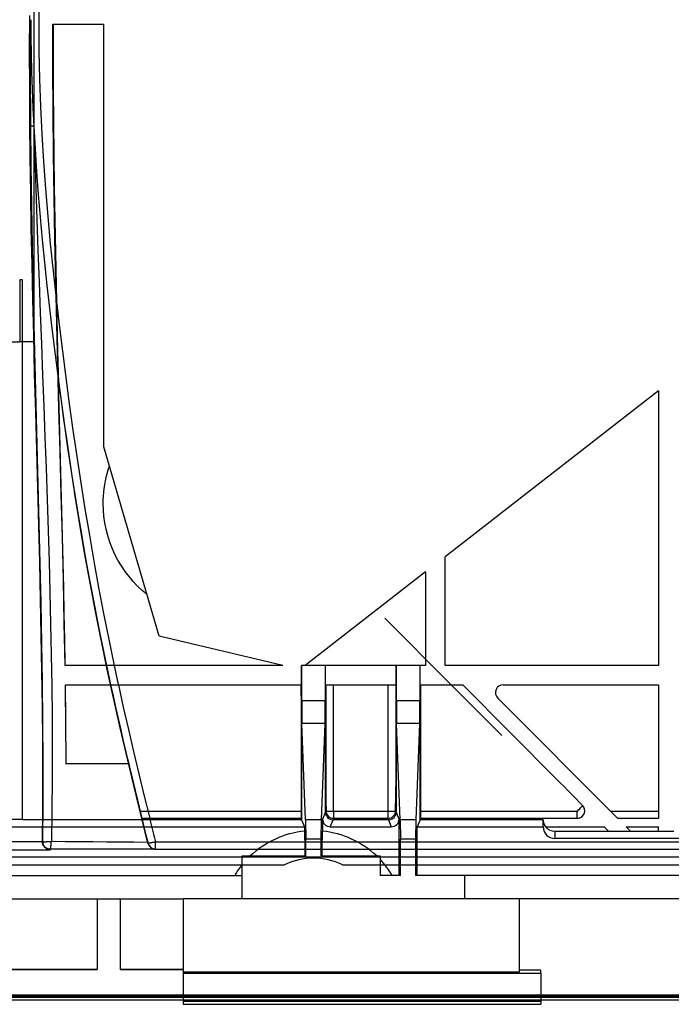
# Model space of a CAD drawing. Header units: millimetres. Extents: x -131 to 243, y -184 to 114.
# Tile 2 of 7: x -39 to 45, y -184 to -57. Entities that reach past the tile are written whole.
import ezdxf

# ---------------------------------------------------------------- set-up
doc = ezdxf.new("R2010")
doc.units = ezdxf.units.MM
doc.layers.add('MAIN-1', color=7, linetype='Continuous')
doc.layers.add('MAIN-2', color=7, linetype='Continuous')

msp = doc.modelspace()

# ---------------------------------------------------------------- linework, layer by layer
at = {"layer": 'MAIN-1'}
for p, q in [((-36.8, -53.72), (-36.82, -57.27)), ((-37.85, -57.79), (-37.85, -56.71)), ((-37.81, -56.71), (-37.81, -58.91)), ((-37.86, -58.88), (-37.85, -57.79)), ((-36.82, -57.27), (-36.79, -60.81)), ((-34.99, -62.91), (-34.98, -57.27)), ((-34.98, -57.27), (-28.42, -57.27)), ((-28.42, -111.74), (-28.42, -57.27)), ((-37.86, -59.98), (-37.86, -58.88)), ((-37.81, -58.91), (-37.78, -61.15)), ((-37.86, -61.08), (-37.86, -59.98)), ((-36.79, -60.81), (-36.71, -64.36)), ((-37.86, -62.19), (-37.86, -61.08)), ((-37.78, -61.15), (-37.73, -63.42)), ((-37.86, -63.3), (-37.86, -62.19)), ((-37.86, -64.3), (-37.86, -63.3)), ((-34.97, -68.5), (-34.99, -62.91)), ((-37.86, -65.31), (-37.86, -64.3)), ((-37.73, -63.42), (-37.66, -65.72)), ((-36.71, -64.36), (-36.58, -67.9)), ((-37.86, -66.32), (-37.86, -65.31)), ((-37.66, -65.72), (-37.57, -68.05)), ((-37.85, -67.34), (-37.86, -66.32)), ((-37.85, -68.36), (-37.85, -67.34)), ((-37.84, -69.38), (-37.85, -68.36)), ((-37.57, -68.05), (-37.46, -70.42)), ((-36.58, -67.9), (-36.41, -71.44)), ((-37.83, -70.41), (-37.84, -69.38)), ((-34.91, -74.02), (-34.97, -68.5)), ((-37.78, -75.54), (-37.83, -70.41)), ((-37.83, -70.42), (-37.83, -70.41)), ((-37.83, -70.41), (-37.83, -70.41)), ((-37.82, -70.42), (-37.83, -70.42)), ((-37.81, -70.42), (-37.82, -70.42)), ((-37.82, -70.42), (-37.82, -70.42)), ((-37.8, -70.42), (-37.81, -70.42)), ((-37.81, -70.42), (-37.81, -70.42)), ((-37.79, -70.42), (-37.8, -70.42)), ((-37.78, -70.42), (-37.79, -70.42)), ((-37.76, -70.42), (-37.78, -70.42)), ((-37.75, -70.42), (-37.76, -70.42)), ((-37.74, -70.42), (-37.75, -70.42)), ((-37.72, -70.42), (-37.74, -70.42)), ((-37.7, -70.42), (-37.72, -70.42)), ((-37.68, -70.42), (-37.7, -70.42)), ((-37.67, -70.42), (-37.68, -70.42)), ((-37.65, -70.42), (-37.67, -70.42)), ((-37.63, -70.42), (-37.65, -70.42)), ((-37.61, -70.42), (-37.63, -70.42)), ((-37.58, -70.42), (-37.61, -70.42)), ((-37.56, -70.42), (-37.58, -70.42)), ((-37.54, -70.42), (-37.56, -70.42)), ((-37.52, -70.42), (-37.54, -70.42)), ((-37.5, -70.42), (-37.52, -70.42)), ((-37.48, -70.42), (-37.5, -70.42)), ((-37.46, -70.42), (-37.48, -70.42)), ((-37.46, -70.42), (-37.29, -73.35)), ((-37.46, -70.42), (-37.33, -74.43)), ((-36.41, -71.44), (-36.19, -74.98)), ((-37.29, -73.35), (-37.1, -76.29)), ((-37.33, -74.43), (-37.2, -78.43)), ((-34.84, -79.51), (-34.91, -74.02)), ((-37.71, -80.66), (-37.78, -75.54)), ((-36.19, -74.98), (-35.93, -78.51)), ((-37.1, -76.29), (-36.88, -79.22)), ((-37.2, -78.43), (-37.06, -82.44)), ((-35.93, -78.51), (-35.64, -82.05)), ((-36.88, -79.22), (-36.63, -82.15)), ((-34.74, -84.97), (-34.84, -79.51)), ((-37.62, -85.79), (-37.71, -80.66)), ((-36.63, -82.15), (-36.37, -85.08)), ((-35.64, -82.05), (-35.32, -85.58)), ((-37.06, -82.44), (-36.91, -86.44)), ((-37.51, -90.91), (-37.62, -85.79)), ((-36.37, -85.08), (-36.08, -88)), ((-35.32, -85.58), (-34.96, -89.1)), ((-34.63, -90.43), (-34.74, -84.97)), ((-36.91, -86.44), (-36.76, -90.45)), ((-36.08, -88), (-35.77, -90.93)), ((-34.96, -89.1), (-34.58, -92.63)), ((-37.4, -96.04), (-37.51, -90.91)), ((-36.76, -90.45), (-36.61, -94.45)), ((-35.77, -90.93), (-35.44, -93.86)), ((-34.5, -95.88), (-34.63, -90.43)), ((-36.61, -94.45), (-36.46, -98.46)), ((-35.44, -93.86), (-35.09, -96.84)), ((-37.27, -101.16), (-37.4, -96.04)), ((-34.36, -101.35), (-34.5, -95.88)), ((-37.34, -102.28), (-37.46, -97.31)), ((-35.09, -96.84), (-34.71, -99.87)), ((-38.9, -98.18), (-39.27, -98.18)), ((-36.46, -98.46), (-36.31, -102.47)), ((-34.71, -99.87), (-34.32, -102.92)), ((-37.14, -106.28), (-37.27, -101.16)), ((-34.21, -106.84), (-34.36, -101.35)), ((-37.2, -107.22), (-37.34, -102.28)), ((-36.31, -102.47), (-36.16, -106.47)), ((43.05, -104.51), (15.55, -125.87)), ((43.05, -104.51), (43.05, -139.87)), ((-37.01, -111.4), (-37.14, -106.28)), ((-36.16, -106.47), (-36.01, -110.48)), ((-37.07, -112.14), (-37.2, -107.22)), ((-34.06, -112.34), (-34.21, -106.84)), ((-36.87, -116.52), (-37.01, -111.4)), ((-36.01, -110.48), (-35.87, -114.48)), ((-36.94, -117.01), (-37.07, -112.14)), ((-33.92, -117.85), (-34.06, -112.34)), ((-21.27, -136.12), (-28.42, -111.74)), ((-35.87, -114.48), (-35.73, -118.49)), ((-36.74, -121.64), (-36.87, -116.52)), ((-36.81, -121.84), (-36.94, -117.01)), ((-33.77, -123.37), (-33.92, -117.85)), ((-35.73, -118.49), (-35.6, -122.49)), ((-36.62, -126.75), (-36.74, -121.64)), ((-36.69, -126.63), (-36.81, -121.84)), ((-35.6, -122.49), (-35.48, -126.5)), ((-33.64, -128.88), (-33.77, -123.37)), ((-36.58, -131.36), (-36.69, -126.63)), ((-36.51, -131.87), (-36.62, -126.75)), ((-35.48, -126.5), (-35.37, -130.5)), ((15.55, -139.87), (15.55, -125.87)), ((13.05, -127.82), (-2.46, -139.87)), ((13.05, -127.82), (13.05, -139.87)), ((-33.52, -134.38), (-33.64, -128.88)), ((-35.37, -130.5), (-35.28, -134.51)), ((-36.48, -136.04), (-36.58, -131.36)), ((-36.41, -136.99), (-36.51, -131.87)), ((-33.41, -139.87), (-33.52, -134.38)), ((-35.28, -134.51), (-35.2, -138.51)), ((-36.4, -140.65), (-36.48, -136.04)), ((-5.34, -139.87), (-21.27, -136.12)), ((-36.33, -142.1), (-36.41, -136.99)), ((-35.2, -138.51), (-35.14, -142.51)), ((-36.34, -145.2), (-36.4, -140.65)), ((-5.34, -139.87), (-33.41, -139.87)), ((-28.09, -139.87), (-28.01, -140.28)), ((-28.01, -140.28), (-27.92, -140.7)), ((-27.92, -140.7), (-27.83, -141.12)), ((-27.08, -139.87), (-27, -140.28)), ((-27, -140.28), (-26.91, -140.7)), ((-26.91, -140.7), (-26.82, -141.12)), ((9.27, -139.87), (0.13, -139.87)), ((13.05, -139.87), (12.33, -139.87)), ((43.05, -139.87), (15.55, -139.87)), ((-27.83, -141.12), (-27.74, -141.53)), ((-27.74, -141.53), (-27.65, -141.95)), ((-27.65, -141.95), (-27.56, -142.37)), ((-26.82, -141.12), (-26.73, -141.53)), ((-26.73, -141.53), (-26.64, -141.95)), ((-26.64, -141.95), (-26.55, -142.37)), ((-36.27, -147.21), (-36.33, -142.1)), ((-35.14, -142.51), (-35.1, -146.52)), ((-33.37, -142.37), (-3, -142.37)), ((-3, -142.37), (-3, -159.56)), ((0.2, -142.37), (9.2, -142.37)), ((0.2, -142.37), (0.2, -155.45)), ((9.2, -142.37), (9.2, -155.45)), ((12.4, -142.37), (12.4, -159.56)), ((12.4, -142.37), (17.83, -142.37)), ((30.07, -154.65), (17.83, -142.37)), ((23.06, -142.37), (43.05, -142.37)), ((43.05, -142.37), (43.05, -159.56)), ((22.35, -144.07), (37.79, -159.56)), ((-36.3, -149.67), (-36.34, -145.2)), ((-35.1, -146.52), (-35.08, -150.52)), ((-36.24, -152.33), (-36.27, -147.21)), ((-36.28, -154.06), (-36.3, -149.67)), ((-35.08, -150.52), (-35.09, -154.53)), ((-36.25, -157.44), (-36.24, -152.33)), ((-25.22, -152.57), (-33.28, -152.57)), ((-25.22, -152.57), (-24.98, -153.57)), ((-36.29, -158.37), (-36.28, -154.06)), ((-35.09, -154.53), (-35.11, -158.53)), ((-24.98, -153.57), (-24.74, -154.57)), ((-24.74, -154.57), (-24.5, -155.57)), ((-24.5, -155.57), (-24.26, -156.57)), ((-24.26, -156.57), (-24.02, -157.57)), ((-24.1, -157.21), (-23.88, -158.11)), ((-36.33, -162.59), (-36.29, -158.37)), ((-36.3, -162.56), (-36.25, -157.44)), ((-24.02, -157.57), (-23.77, -158.57)), ((-23.88, -158.11), (-23.66, -159.02)), ((-35.11, -158.53), (-35.17, -162.53)), ((-23.77, -158.57), (-23.52, -159.56)), ((-23.66, -159.02), (-23.44, -159.92)), ((-23.52, -159.56), (-3, -159.56)), ((-22.51, -159.56), (-22.39, -160.07)), ((1.19, -159.56), (8.21, -159.56)), ((12.4, -159.56), (32.59, -159.56)), ((37.79, -159.56), (43.05, -159.56)), ((-23.44, -159.92), (-23.21, -160.82)), ((-23.21, -160.82), (-22.99, -161.73)), ((-22.39, -160.07), (-22.26, -160.58)), ((-22.26, -160.58), (-22.14, -161.09)), ((-22.99, -161.73), (-22.77, -162.63)), ((-22.14, -161.09), (-22.01, -161.59)), ((-22.01, -161.59), (-21.89, -162.1)), ((-21.89, -162.1), (-21.76, -162.61)), ((-36.33, -162.59), (-96, -162.61)), ((-36.33, -162.59), (-36.3, -162.56)), ((-36.33, -162.64), (-36.33, -162.59)), ((-36.32, -162.69), (-36.33, -162.64)), ((-36.32, -162.75), (-36.32, -162.69)), ((-36.31, -162.8), (-36.32, -162.75)), ((-36.29, -162.85), (-36.31, -162.8)), ((-36.3, -162.56), (-36.3, -162.55)), ((-36.3, -162.55), (-36.3, -162.55)), ((-36.3, -162.55), (-36.3, -162.55)), ((-36.3, -162.55), (-36.3, -162.55)), ((-36.3, -162.55), (-36.29, -162.56)), ((-36.3, -162.6), (-36.3, -162.56)), ((-36.3, -162.65), (-36.3, -162.6)), ((-36.29, -162.69), (-36.3, -162.65)), ((-36.29, -162.56), (-36.29, -162.56)), ((-36.29, -162.56), (-36.29, -162.56)), ((-36.29, -162.6), (-36.29, -162.56)), ((-36.29, -162.56), (-36.27, -162.56)), ((-36.29, -162.65), (-36.29, -162.6)), ((-36.28, -162.69), (-36.29, -162.65)), ((-36.29, -162.74), (-36.29, -162.69)), ((-36.28, -162.79), (-36.29, -162.74)), ((-36.28, -162.91), (-36.29, -162.85)), ((-36.27, -162.74), (-36.28, -162.69)), ((-36.26, -162.83), (-36.28, -162.79)), ((-36.26, -162.96), (-36.28, -162.91)), ((-36.27, -162.56), (-36.25, -162.57)), ((-36.26, -162.78), (-36.27, -162.74)), ((-36.25, -162.83), (-36.26, -162.78)), ((-36.25, -162.87), (-36.26, -162.83)), ((-36.24, -163.01), (-36.26, -162.96)), ((-36.25, -162.57), (-36.22, -162.57)), ((-36.24, -162.87), (-36.25, -162.83)), ((-36.24, -162.92), (-36.25, -162.87)), ((-36.22, -162.92), (-36.24, -162.87)), ((-36.22, -162.96), (-36.24, -162.92)), ((-36.22, -163.06), (-36.24, -163.01)), ((-36.22, -162.57), (-36.19, -162.58)), ((-36.2, -162.97), (-36.22, -162.92)), ((-36.2, -163), (-36.22, -162.96)), ((-36.19, -163.11), (-36.22, -163.06)), ((-36.18, -163.01), (-36.2, -162.97)), ((-36.18, -163.04), (-36.2, -163)), ((-36.19, -162.58), (-36.15, -162.58)), ((-36.16, -163.16), (-36.19, -163.11)), ((-36.16, -163.06), (-36.18, -163.01)), ((-36.16, -163.08), (-36.18, -163.04)), ((-36.13, -163.1), (-36.16, -163.06)), ((-36.13, -163.12), (-36.16, -163.08)), ((-36.12, -163.2), (-36.16, -163.16)), ((-36.15, -162.58), (-36.1, -162.58)), ((-36.1, -163.14), (-36.13, -163.1)), ((-36.11, -163.16), (-36.13, -163.12)), ((-36.09, -163.25), (-36.12, -163.2)), ((-36.08, -163.19), (-36.11, -163.16)), ((-36.1, -162.58), (-36.05, -162.58)), ((-36.07, -163.18), (-36.1, -163.14)), ((-36.05, -163.29), (-36.09, -163.25)), ((-36.05, -163.23), (-36.08, -163.19)), ((-36.04, -163.22), (-36.07, -163.18)), ((-36.05, -162.58), (-36, -162.58)), ((-36.02, -163.26), (-36.05, -163.23)), ((-36.01, -163.34), (-36.05, -163.29)), ((-36, -163.26), (-36.04, -163.22)), ((-35.98, -163.29), (-36.02, -163.26)), ((-35.96, -163.38), (-36.01, -163.34)), ((-36, -162.58), (-35.94, -162.58)), ((-35.97, -163.3), (-36, -163.26)), ((-35.95, -163.32), (-35.98, -163.29)), ((-35.92, -163.34), (-35.97, -163.3)), ((-35.91, -163.42), (-35.96, -163.38)), ((-35.92, -163.35), (-35.95, -163.32)), ((-35.94, -162.58), (-35.88, -162.58)), ((-35.88, -163.37), (-35.92, -163.34)), ((-35.88, -163.38), (-35.92, -163.35)), ((-35.86, -163.45), (-35.91, -163.42)), ((-35.88, -162.58), (-35.81, -162.57)), ((-35.84, -163.4), (-35.88, -163.37)), ((-35.84, -163.4), (-35.88, -163.38)), ((-35.8, -163.48), (-35.86, -163.45)), ((-35.81, -163.42), (-35.84, -163.4)), ((-35.79, -163.43), (-35.84, -163.4)), ((-35.81, -162.57), (-35.74, -162.57)), ((-35.77, -163.45), (-35.81, -163.42)), ((-35.75, -163.51), (-35.8, -163.48)), ((-35.75, -163.45), (-35.79, -163.43)), ((-35.73, -163.47), (-35.77, -163.45)), ((-35.7, -163.48), (-35.75, -163.45)), ((-35.69, -163.54), (-35.75, -163.51)), ((-35.74, -162.57), (-35.66, -162.57)), ((-35.69, -163.48), (-35.73, -163.47)), ((-35.65, -163.5), (-35.7, -163.48)), ((-35.65, -163.5), (-35.69, -163.48)), ((-35.62, -163.56), (-35.69, -163.54)), ((-35.66, -162.57), (-35.59, -162.56)), ((-35.61, -163.51), (-35.65, -163.5)), ((-35.6, -163.51), (-35.65, -163.5)), ((-35.56, -163.58), (-35.62, -163.56)), ((-35.57, -163.53), (-35.61, -163.51)), ((-35.55, -163.53), (-35.6, -163.51)), ((-35.59, -162.56), (-35.51, -162.56)), ((-35.52, -163.54), (-35.57, -163.53)), ((-35.49, -163.59), (-35.56, -163.58)), ((-35.5, -163.54), (-35.55, -163.53)), ((-35.48, -163.55), (-35.52, -163.54)), ((-35.51, -162.56), (-35.43, -162.55)), ((-35.45, -163.55), (-35.5, -163.54)), ((-35.44, -163.55), (-35.48, -163.55)), ((-35.4, -163.56), (-35.45, -163.55)), ((-35.39, -163.56), (-35.44, -163.55)), ((-35.43, -162.55), (-35.34, -162.54)), ((-35.35, -163.56), (-35.4, -163.56)), ((-35.35, -163.56), (-35.39, -163.56)), ((-35.31, -163.56), (-35.35, -163.56)), ((-35.31, -163.56), (-35.35, -163.56)), ((-35.34, -162.54), (-35.26, -162.54)), ((-35.34, -163.61), (-35.31, -163.56)), ((-35.31, -163.56), (-35.3, -163.55)), ((-33.05, -163.56), (-35.31, -163.56)), ((-35.31, -163.56), (-35.31, -163.56)), ((-35.3, -163.54), (-35.29, -163.52)), ((-35.3, -163.55), (-35.3, -163.54)), ((-35.29, -163.5), (-35.28, -163.47)), ((-35.29, -163.52), (-35.29, -163.5)), ((-35.28, -163.4), (-35.27, -163.36)), ((-35.28, -163.43), (-35.28, -163.4)), ((-35.28, -163.47), (-35.28, -163.43)), ((-35.27, -163.32), (-35.26, -163.27)), ((-35.27, -163.36), (-35.27, -163.32)), ((-35.26, -162.54), (-35.17, -162.53)), ((-35.26, -163.22), (-35.25, -163.18)), ((-35.26, -163.27), (-35.26, -163.22)), ((-35.25, -163.18), (-35.24, -163.13)), ((-35.24, -163.09), (-35.23, -163.05)), ((-35.24, -163.13), (-35.24, -163.09)), ((-35.23, -163), (-35.22, -162.95)), ((-35.23, -163.05), (-35.23, -163)), ((-35.22, -162.9), (-35.21, -162.85)), ((-35.22, -162.95), (-35.22, -162.9)), ((-35.21, -162.85), (-35.2, -162.8)), ((-35.2, -162.75), (-35.19, -162.7)), ((-35.2, -162.8), (-35.2, -162.75)), ((-35.19, -162.65), (-35.18, -162.61)), ((-35.19, -162.7), (-35.19, -162.65)), ((-35.18, -162.57), (-35.17, -162.53)), ((-35.18, -162.61), (-35.18, -162.57)), ((-35.17, -162.53), (-33.4, -162.54)), ((-33.4, -162.54), (-31.63, -162.55)), ((-30.79, -163.56), (-33.05, -163.56)), ((-31.63, -162.55), (-29.86, -162.56)), ((-28.53, -163.56), (-30.79, -163.56)), ((-29.86, -162.56), (-28.08, -162.58)), ((-26.27, -163.56), (-28.53, -163.56)), ((-28.08, -162.58), (-26.31, -162.59)), ((-26.31, -162.59), (-24.54, -162.61)), ((-24.01, -163.56), (-26.27, -163.56)), ((-24.54, -162.61), (-22.77, -162.63)), ((-21.75, -163.56), (-24.01, -163.56)), ((-22.77, -162.63), (-22.76, -162.65)), ((-22.76, -162.65), (-22.75, -162.67)), ((-22.75, -162.67), (-22.75, -162.7)), ((-22.75, -162.7), (-22.74, -162.72)), ((-22.74, -162.72), (-22.74, -162.74)), ((-22.74, -162.74), (-22.73, -162.76)), ((-22.73, -162.76), (-22.73, -162.78)), ((-22.73, -162.78), (-22.73, -162.77)), ((-22.73, -162.78), (-22.73, -162.78)), ((-22.73, -162.78), (-22.73, -162.79)), ((-22.73, -162.79), (-22.73, -162.79)), ((-22.72, -162.78), (-22.73, -162.78)), ((-22.73, -162.78), (-22.73, -162.79)), ((-22.73, -162.79), (-22.73, -162.79)), ((-22.73, -162.79), (-22.73, -162.79)), ((-22.73, -162.79), (-22.73, -162.79)), ((-22.73, -162.79), (-22.71, -162.85)), ((-22.71, -162.78), (-22.72, -162.78)), ((-22.7, -162.78), (-22.71, -162.78)), ((-22.71, -162.85), (-22.69, -162.91)), ((-22.69, -162.78), (-22.7, -162.78)), ((-22.67, -162.78), (-22.69, -162.78)), ((-22.69, -162.91), (-22.66, -162.97)), ((-22.66, -162.78), (-22.67, -162.78)), ((-22.63, -162.78), (-22.66, -162.78)), ((-22.66, -162.97), (-22.63, -163.03)), ((-22.61, -162.78), (-22.63, -162.78)), ((-22.63, -163.03), (-22.6, -163.09)), ((-22.58, -162.77), (-22.61, -162.78)), ((-22.6, -163.09), (-22.56, -163.14)), ((-22.55, -162.77), (-22.58, -162.77)), ((-22.56, -163.14), (-22.51, -163.2)), ((-22.52, -162.77), (-22.55, -162.77)), ((-22.48, -162.76), (-22.52, -162.77)), ((-22.51, -163.2), (-22.47, -163.25)), ((-22.44, -162.75), (-22.48, -162.76)), ((-22.47, -163.25), (-22.41, -163.3)), ((-22.41, -162.75), (-22.44, -162.75)), ((-22.37, -162.74), (-22.41, -162.75)), ((-22.41, -163.3), (-22.36, -163.35)), ((-22.34, -162.73), (-22.37, -162.74)), ((-22.36, -163.35), (-22.3, -163.39)), ((-22.3, -162.73), (-22.34, -162.73)), ((-22.26, -162.72), (-22.3, -162.73)), ((-22.3, -163.39), (-22.23, -163.43)), ((-22.22, -162.71), (-22.26, -162.72)), ((-22.23, -163.43), (-22.16, -163.47)), ((-22.18, -162.7), (-22.22, -162.71)), ((-22.14, -162.69), (-22.18, -162.7)), ((-22.16, -163.47), (-22.09, -163.5)), ((-22.1, -162.68), (-22.14, -162.69)), ((-22.05, -162.68), (-22.1, -162.68)), ((-22.09, -163.5), (-22.01, -163.52)), ((-22.01, -162.67), (-22.05, -162.68)), ((-21.97, -162.66), (-22.01, -162.67)), ((-22.01, -163.52), (-21.93, -163.54)), ((-21.93, -162.65), (-21.97, -162.66)), ((-21.88, -162.64), (-21.93, -162.65)), ((-21.93, -163.54), (-21.84, -163.56)), ((-21.84, -162.63), (-21.88, -162.64)), ((-21.8, -162.62), (-21.84, -162.63)), ((-21.84, -163.56), (-21.75, -163.56)), ((-21.76, -162.61), (-21.8, -162.62)), ((-21.76, -162.61), (110.2, -162.61)), ((-21.75, -163.56), (-21.76, -163.53)), ((-21.76, -163.53), (110.2, -163.53)), ((209.15, -164.57), (-96.96, -164.57)), ((-96, -163.61), (-35.34, -163.61)), ((-35.41, -163.6), (-35.49, -163.59)), ((-35.34, -163.61), (-35.41, -163.6)), ((-96.96, -165.57), (-5.12, -165.57)), ((2.32, -165.57), (209.15, -165.57)), ((-29.3, -169.92), (-29.3, -179.04)), ((-26.3, -169.92), (-26.3, -179.04)), ((-59.8, -179.04), (-29.3, -179.04)), ((-26.3, -179.04), (-18.2, -179.04)), ((239.54, -182.36), (-127.34, -182.36)), ((225.1, -182.47), (-107.7, -182.47)), ((-18.2, -182.61), (27.9, -182.61)), ((-127.34, -182.96), (-18.2, -182.96)), ((-18.2, -183.11), (27.9, -183.11)), ((27.9, -182.96), (84.4, -182.96))]:
    msp.add_line(p, q, dxfattribs=at)
for centre, radius, start, end in [((-920.12, -155.53), 886.84, 0.19085, 0.85021), ((23.06, -143.37), 1, 90, 224.9089), ((32.59, -158.59), 0.971, 280.6, 44.1599), ((1.19, -158.59), 0.971, 181.0276, 270), ((8.21, -158.59), 0.971, 270, 358.9723), ((32.59, -158.59), 0.971, 270, 280.6), ((-1.4, -173.02), 8.33, 63.4775, 116.5224)]:
    msp.add_arc(centre, radius, start, end, dxfattribs=at)
for centre, major_axis, ratio, start_param, end_param in [((27.64, -153.74), (14.4, -14.27), 0.052852, 1.221112, 1.454079), ((1.27, -153.7), (0.13, 14.36), 0.074417, 1.693963, 1.920713), ((8.13, -153.7), (-0.13, 14.36), 0.074427, -1.920728, -1.694009), ((-21.76, -162.53), (0.97, 0.242), 0.999838, -3.140034, -1.832212), ((-21.76, -162.53), (0.97, 0.242), 0.999838, -1.832212, -1.814663), ((-21.76, -162.53), (0, -1), 0.000005, -0.000365, 1.492866)]:
    msp.add_ellipse(centre, major_axis=major_axis, ratio=ratio, start_param=start_param, end_param=end_param, dxfattribs=at)
at = {"layer": 'MAIN-2'}
for p, q in [((-37.46, 50.9), (-37.46, -98.18)), ((-37.99, -60.73), (-37.97, -56.18)), ((-34.9, -61.48), (-34.89, -57.27)), ((-28.42, -57.27), (-28.42, -57.27)), ((-37.98, -65.3), (-37.99, -60.73)), ((-34.89, -65.69), (-34.9, -61.48)), ((-37.96, -69.87), (-37.98, -65.3)), ((-34.87, -69.9), (-34.89, -65.69)), ((-37.91, -74.45), (-37.96, -69.87)), ((-34.83, -74.12), (-34.87, -69.9)), ((-37.84, -79.03), (-37.91, -74.45)), ((-34.77, -78.33), (-34.83, -74.12)), ((-34.7, -82.54), (-34.77, -78.33)), ((-37.77, -83.61), (-37.84, -79.03)), ((-37.67, -88.19), (-37.77, -83.61)), ((-34.62, -86.75), (-34.7, -82.54)), ((-34.54, -90.96), (-34.62, -86.75)), ((-37.57, -92.76), (-37.67, -88.19)), ((-39.27, -90.22), (-39.27, -98.26)), ((-38.9, -90.22), (-39.27, -90.22)), ((-39.27, -90.22), (-39.27, -90.22)), ((-38.9, -159.68), (-38.9, -90.22)), ((-38.9, -90.22), (-38.9, -90.22)), ((-34.44, -95.16), (-34.54, -90.96)), ((-37.46, -97.31), (-37.57, -92.76)), ((-34.58, -92.63), (-34.18, -96.02)), ((-34.34, -99.37), (-34.44, -95.16)), ((-34.18, -96.02), (-33.77, -99.42)), ((-86.84, -98.18), (-39.27, -98.18)), ((-39.27, -98.18), (-39.27, -98.18)), ((-38.9, -98.18), (-38.9, -98.18)), ((-37.46, -98.18), (-38.9, -98.18)), ((-37.46, -98.18), (-37.46, -98.18)), ((-34.23, -103.58), (-34.34, -99.37)), ((-33.77, -99.42), (-33.33, -102.81)), ((-34.32, -102.92), (-33.93, -105.8)), ((-34.26, -103.38), (-33.93, -105.8)), ((-34.17, -106.71), (-34.26, -103.38)), ((-33.33, -102.81), (-32.88, -106.2)), ((43.05, -104.51), (43.05, -104.51)), ((-33.93, -105.8), (-33.6, -108.22)), ((-33.93, -105.8), (-33.53, -108.68)), ((-32.88, -106.2), (-32.4, -109.59)), ((-34.08, -110.04), (-34.17, -106.71)), ((-33.6, -108.22), (-33.25, -110.64)), ((-33.53, -108.68), (-33.13, -111.53)), ((-34, -113.36), (-34.08, -110.04)), ((-32.4, -109.59), (-31.91, -112.97)), ((-33.25, -110.64), (-32.9, -113.06)), ((-33.13, -111.53), (-32.71, -114.34)), ((-28.42, -111.74), (-28.42, -111.74)), ((-33.91, -116.68), (-34, -113.36)), ((-32.9, -113.06), (-32.53, -115.47)), ((-31.91, -112.97), (-31.39, -116.35)), ((-32.71, -114.34), (-32.27, -117.15)), ((-28.11, -115.63), (-27.99, -115.15)), ((-27.99, -115.15), (-27.85, -114.67)), ((-27.85, -114.67), (-27.7, -114.19)), ((-27.7, -114.19), (-27.7, -114.19)), ((-32.53, -115.47), (-32.15, -117.88)), ((-31.39, -116.35), (-30.85, -119.72)), ((-28.37, -117.09), (-28.3, -116.61)), ((-28.3, -116.61), (-28.22, -116.12)), ((-28.22, -116.12), (-28.11, -115.63)), ((-33.82, -120), (-33.91, -116.68)), ((-32.27, -117.15), (-31.82, -119.97)), ((-30.9, -125.37), (-32.2, -117.58)), ((-32.15, -117.88), (-31.76, -120.29)), ((-28.47, -118.06), (-28.43, -117.58)), ((-28.43, -117.58), (-28.37, -117.09)), ((-28.5, -119.02), (-28.49, -118.54)), ((-28.48, -119.84), (-28.5, -119.02)), ((-28.49, -118.54), (-28.47, -118.06)), ((-33.74, -123.31), (-33.82, -120)), ((-31.82, -119.97), (-31.35, -122.79)), ((-31.76, -120.29), (-31.36, -122.7)), ((-30.85, -119.72), (-30.29, -123.09)), ((-28.41, -120.67), (-28.48, -119.84)), ((-28.29, -121.5), (-28.41, -120.67)), ((-28.13, -122.33), (-28.29, -121.5)), ((-31.36, -122.7), (-30.95, -125.12)), ((-31.35, -122.79), (-30.86, -125.62)), ((-27.91, -123.16), (-28.13, -122.33)), ((-33.66, -126.62), (-33.74, -123.31)), ((-30.29, -123.09), (-29.7, -126.46)), ((-27.66, -123.98), (-27.91, -123.16)), ((-27.35, -124.78), (-27.66, -123.98)), ((-30.95, -125.12), (-30.51, -127.54)), ((-29.51, -132.92), (-30.9, -125.37)), ((-27, -125.57), (-27.35, -124.78)), ((-33.59, -129.94), (-33.66, -126.62)), ((-30.86, -125.62), (-30.35, -128.46)), ((-29.7, -126.46), (-29.09, -129.82)), ((-26.6, -126.33), (-27, -125.57)), ((-26.16, -127.06), (-26.6, -126.33)), ((15.55, -125.87), (15.55, -125.87)), ((-30.51, -127.54), (-30.07, -129.98)), ((-25.68, -127.77), (-26.16, -127.06)), ((-25.17, -128.44), (-25.68, -127.77)), ((13.05, -127.82), (13.05, -127.82)), ((-30.35, -128.46), (-29.82, -131.3)), ((-24.64, -129.07), (-25.17, -128.44)), ((-24.07, -129.66), (-24.64, -129.07)), ((-33.52, -133.25), (-33.59, -129.94)), ((-30.07, -129.98), (-29.6, -132.43)), ((-29.09, -129.82), (-28.45, -133.18)), ((-23.48, -130.22), (-24.07, -129.66)), ((-22.84, -130.76), (-23.48, -130.22)), ((-29.82, -131.3), (-29.27, -134.15)), ((-22.84, -130.76), (-22.84, -130.76)), ((-29.6, -132.43), (-29.12, -134.89)), ((-27.98, -140.42), (-29.51, -132.92)), ((-33.45, -136.56), (-33.52, -133.25)), ((-29.27, -134.15), (-28.69, -137.01)), ((-28.45, -133.18), (-27.78, -136.52)), ((-29.12, -134.89), (-28.62, -137.37)), ((-33.4, -139.87), (-33.45, -136.56)), ((-27.78, -136.52), (-27.08, -139.87)), ((-21.27, -136.12), (-21.27, -136.12)), ((-28.69, -137.01), (-28.09, -139.87)), ((-28.62, -137.37), (-28.09, -139.87)), ((-28.09, -139.87), (-28.09, -139.87)), ((-26.31, -147.9), (-27.98, -140.42)), ((-5.34, -139.87), (-5.34, -139.87)), ((-2.93, -139.87), (-2.93, -159.75)), ((-2.93, -139.87), (-2.93, -139.87)), ((-2.93, -144.4), (-2.93, -139.87)), ((0.13, -139.87), (-2.93, -139.87)), ((-2.46, -139.87), (-2.46, -139.87)), ((0.13, -158.75), (0.13, -139.87)), ((0.13, -139.87), (0.13, -139.87)), ((0.13, -144.4), (0.13, -139.87)), ((9.27, -139.87), (9.27, -158.75)), ((12.33, -139.87), (9.27, -139.87)), ((9.27, -139.87), (9.27, -139.87)), ((9.27, -144.4), (9.27, -139.87)), ((12.33, -159.75), (12.33, -139.87)), ((12.33, -139.87), (12.33, -139.87)), ((12.33, -144.4), (12.33, -139.87)), ((13.05, -139.87), (13.05, -139.87)), ((15.55, -139.87), (15.55, -139.87)), ((43.05, -139.87), (43.05, -139.87)), ((-27.56, -142.37), (-27.56, -142.37)), ((-27.56, -142.37), (-27.24, -143.81)), ((-27.56, -142.37), (-27.01, -144.85)), ((-26.55, -142.37), (-25.91, -145.24)), ((1.2, -158.67), (1.2, -142.37)), ((8.2, -142.37), (8.2, -158.67)), ((17.83, -142.37), (17.83, -142.37)), ((23.06, -142.37), (23.06, -142.37)), ((43.05, -142.37), (43.05, -142.37)), ((-27.24, -143.81), (-26.92, -145.25)), ((-2.93, -144.4), (0.13, -144.4)), ((9.27, -144.4), (12.33, -144.4)), ((22.35, -144.07), (22.35, -144.07)), ((-27.01, -144.85), (-26.45, -147.33)), ((-26.92, -145.25), (-26.59, -146.7)), ((-25.91, -145.24), (-25.25, -148.11)), ((-26.59, -146.7), (-26.25, -148.16)), ((-26.45, -147.33), (-25.87, -149.8)), ((-24.56, -155.35), (-26.31, -147.9)), ((-26.25, -148.16), (-25.91, -149.63)), ((-25.25, -148.11), (-24.59, -150.98)), ((-2.42, -159.74), (-2.91, -147.36)), ((0.11, -147.36), (-2.91, -147.36)), ((-0.38, -159.74), (0.11, -147.36)), ((9.78, -159.74), (9.29, -147.36)), ((12.31, -147.36), (9.29, -147.36)), ((11.82, -159.74), (12.31, -147.36)), ((-25.91, -149.63), (-25.57, -151.1)), ((-25.87, -149.8), (-25.29, -152.27)), ((-25.57, -151.1), (-25.22, -152.57)), ((-24.59, -150.98), (-23.91, -153.84)), ((-25.29, -152.27), (-24.7, -154.74)), ((-23.91, -153.84), (-23.21, -156.71)), ((-24.7, -154.74), (-24.1, -157.21)), ((-22.73, -162.77), (-24.56, -155.35)), ((-23.21, -156.71), (-22.51, -159.56)), ((-91.74, -159.68), (-38.9, -159.68)), ((-38.9, -159.68), (-38.9, -159.68)), ((-38.9, -159.68), (-38.9, -159.75)), ((-38.9, -159.68), (-38.9, -159.68)), ((-2.93, -159.75), (-38.9, -159.75)), ((-3, -158.67), (-23.75, -158.67)), ((-2.93, -159.75), (-2.57, -160.66)), ((-2.42, -159.74), (-2.4, -162.24)), ((-0.38, -159.74), (-2.42, -159.74)), ((-0.4, -162.24), (-0.38, -159.74)), ((0.13, -158.75), (-0.23, -159.66)), ((-0.23, -159.66), (-0.23, -161.23)), ((0.77, -160.66), (1.13, -159.75)), ((8.27, -159.75), (1.13, -159.75)), ((1.19, -158.67), (1.19, -159.56)), ((8.2, -158.67), (1.2, -158.67)), ((8.21, -159.56), (8.21, -158.67)), ((8.27, -159.75), (8.63, -160.66)), ((9.63, -159.66), (9.27, -158.75)), ((9.63, -166.92), (9.63, -159.66)), ((9.78, -159.74), (9.8, -162.24)), ((11.82, -159.74), (9.78, -159.74)), ((11.8, -162.24), (11.82, -159.74)), ((12.33, -159.75), (11.97, -160.66)), ((28.2, -159.75), (12.33, -159.75)), ((32.59, -158.67), (12.4, -158.67)), ((28.2, -160.66), (28.2, -159.75)), ((43.05, -158.67), (36.9, -158.67)), ((-92.05, -160.66), (-2.57, -160.66)), ((-2.57, -160.66), (-2.57, -161.23)), ((0.77, -160.66), (8.63, -160.66)), ((11.97, -166.92), (11.97, -160.66)), ((11.97, -160.66), (28.2, -160.66)), ((28.51, -160.66), (36.06, -160.66)), ((36.63, -161.23), (36.06, -160.66)), ((36.06, -160.66), (36.06, -160.66)), ((38.88, -160.66), (43.05, -160.66)), ((38.88, -160.66), (39.45, -161.23)), ((38.88, -160.66), (38.88, -160.66)), ((43.05, -161.25), (43.05, -160.66)), ((43.05, -160.66), (43.05, -160.66)), ((-2.55, -161.23), (-2.54, -161.68)), ((-2.54, -161.68), (-2.54, -162.14)), ((-2.54, -162.14), (-2.53, -162.59)), ((-2.4, -164.41), (-2.4, -162.24)), ((-0.4, -162.24), (-2.4, -162.24)), ((-0.4, -164.41), (-0.4, -162.24)), ((-0.27, -162.59), (-0.26, -162.14)), ((-0.26, -161.68), (-0.25, -161.23)), ((-0.26, -162.14), (-0.26, -161.68)), ((9.8, -166.92), (9.8, -162.24)), ((11.8, -162.24), (9.8, -162.24)), ((11.8, -166.92), (11.8, -162.24)), ((29.7, -161.23), (29.7, -162.16)), ((29.7, -161.23), (36.63, -161.23)), ((101.7, -162.16), (29.7, -162.16)), ((36.63, -161.23), (39.45, -161.23)), ((36.63, -161.23), (36.63, -161.23)), ((39.45, -161.23), (39.45, -161.23)), ((39.45, -161.23), (43.05, -161.23)), ((45.05, -161.25), (43.05, -161.25)), ((-2.53, -162.59), (-2.52, -163.05)), ((-2.52, -163.05), (-2.52, -163.5)), ((-2.52, -163.5), (-2.51, -163.96)), ((-0.29, -163.96), (-0.28, -163.5)), ((-0.28, -163.05), (-0.27, -162.59)), ((-0.28, -163.5), (-0.28, -163.05)), ((-10.59, -164.41), (-10.59, -164.41)), ((-10.59, -169.92), (-10.59, -164.41)), ((-10.59, -164.41), (-2.4, -164.41)), ((-9.54, -164.41), (-9.54, -164.41)), ((-2.51, -163.96), (-2.5, -164.41)), ((-0.4, -164.41), (7.18, -164.41)), ((-0.3, -164.41), (-0.29, -163.96)), ((6.74, -164.41), (6.74, -164.41)), ((7.18, -164.41), (7.18, -166.92)), ((7.18, -164.41), (7.18, -164.41)), ((7.18, -164.85), (7.18, -164.85)), ((-10.59, -165.54), (-10.59, -165.54)), ((-108.81, -166.92), (-10.59, -166.92)), ((-11.56, -166.92), (-11.56, -166.92)), ((-10.59, -166.92), (-10.59, -166.92)), ((9.8, -166.92), (7.18, -166.92)), ((7.18, -166.92), (7.18, -166.92)), ((8.76, -166.92), (8.76, -166.92)), ((18.1, -166.92), (11.8, -166.92)), ((93.8, -166.92), (18.1, -166.92)), ((18.1, -166.92), (18.1, -166.92)), ((18.1, -169.92), (18.1, -166.92)), ((-108.81, -169.92), (-18.2, -169.92)), ((-29.3, -169.92), (-29.3, -169.92)), ((-26.3, -169.92), (-26.3, -169.92)), ((-18.2, -169.92), (-18.2, -169.92)), ((25.1, -169.92), (-18.2, -169.92)), ((-18.2, -169.92), (-18.2, -169.92)), ((-18.2, -169.92), (-18.2, -169.92)), ((-18.2, -169.92), (-18.2, -179.39)), ((-10.59, -169.92), (-10.59, -169.92)), ((18.1, -169.92), (18.1, -169.92)), ((25.1, -169.92), (25.1, -169.92)), ((25.1, -169.92), (25.1, -179.39)), ((25.1, -169.92), (25.1, -169.92)), ((87.1, -169.92), (25.1, -169.92)), ((-59.8, -178.99), (-29.3, -178.99)), ((-26.3, -178.99), (-18.2, -178.99)), ((-18.2, -179.39), (-18.2, -179.52)), ((25.1, -179.39), (-18.2, -179.39)), ((-18.2, -179.52), (-18.2, -183.52)), ((-18.2, -179.52), (27.9, -179.52)), ((27.9, -179.11), (25.1, -179.11)), ((27.9, -179.52), (27.9, -179.11)), ((27.9, -179.52), (27.9, -183.52)), ((-107.7, -182.61), (-18.2, -182.61)), ((27.9, -182.61), (84.4, -182.61)), ((225.1, -182.97), (-107.7, -182.97)), ((-18.2, -182.96), (27.9, -182.96)), ((-18.2, -183.52), (27.9, -183.52))]:
    msp.add_line(p, q, dxfattribs=at)
for start, end in [(95.5606, 133.4182), (46.5819, 84.4394), (30.9819, 43.6064), (140.8386, 149.0181)]:
    msp.add_arc((-1.4, -173.02), 11.85, start, end, dxfattribs=at)
for centre, major_axis, ratio, start_param, end_param in [((-90.82, -34.81), (-2329.25, 2338.07), 0.000003, -1.619617, -1.61314), ((-721.39, -128.05), (104.94, -771.97), 0.880933, 1.420062, 1.433193), ((8.57, -34.52), (0, -1662.37), 0.006981, -1.505878, -1.496049), ((-11.37, -34.52), (0, 1661.38), 0.006978, -1.643652, -1.635758), ((20.76, -34.52), (0, -1661.38), 0.006974, -1.505833, -1.497939), ((0.83, -34.52), (0, 1662.37), 0.006981, -1.645544, -1.635715), ((-2.9, -144.4), (0, -3), 0.006981, -1.570796, -0.174538), ((0.1, -144.4), (0, 3), 0.006981, -2.967054, -1.570796), ((9.3, -144.4), (0, -3), 0.006981, -1.570796, -0.174538), ((12.3, -144.4), (0, 3), 0.006981, -2.967054, -1.570796), ((32.59, -158.59), (-0.708, -0.706), 0.052963, 1.570796, 2.400513), ((32.59, -158.59), (-0.708, -0.706), 0.052963, 2.400513, 2.899594), ((-2.99, -158.59), (0, 1), 0.006981, 1.64554, 2.899885), ((0.77, -159.66), (-0.371, -0.929), 0.999823, -1.190259, 0.380416), ((1.13, -158.75), (-0.371, -0.929), 0.999823, -1.190259, 0.380416), ((1.19, -158.59), (1, 0), 0.074679, -2.899257, -1.568706), ((8.21, -158.59), (1, 0), 0.074679, -1.572886, -0.242336), ((8.27, -158.75), (0.371, -0.929), 0.999823, -0.380416, 1.190259), ((8.63, -159.66), (0.371, -0.929), 0.999823, -0.380416, 1.190259), ((12.39, -158.59), (0, -1), 0.006981, 0.241708, 1.496053), ((29.7, -159.75), (0, -1.5), 0.999848, -1.570796, -0.918083), ((32.59, -158.59), (-0.708, -0.706), 0.052963, 1.518046, 1.570796), ((32.59, -158.59), (0, -1), 0.000001, 0, 1.496257), ((29.7, -160.66), (0, -1.5), 0.999848, -1.570796, 0), ((29.7, -159.73), (0, -1.5), 0.999848, -0.901872, 0)]:
    msp.add_ellipse(centre, major_axis=major_axis, ratio=ratio, start_param=start_param, end_param=end_param, dxfattribs=at)

doc.saveas('drawing.dxf')
